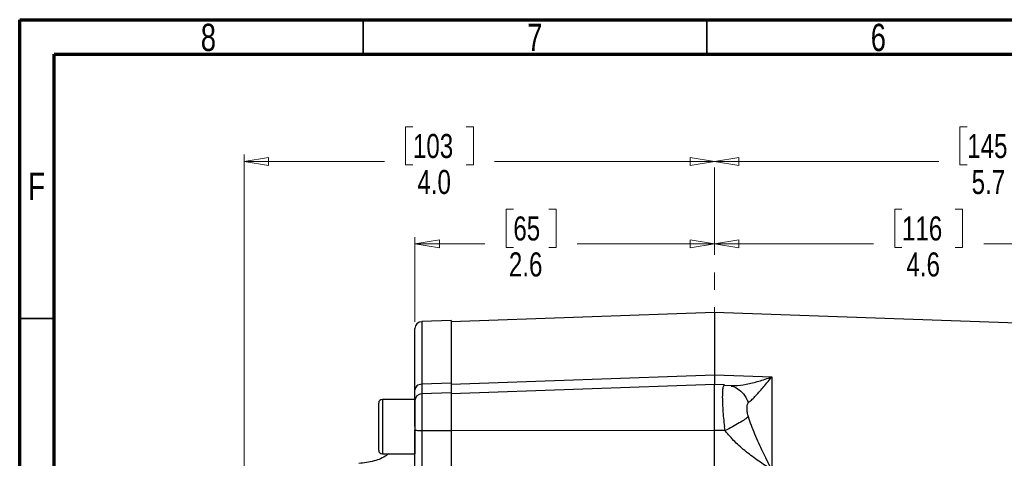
# Model space of a CAD drawing. Header units: inches. Extents: x 0.6 to 16.3, y 0.2 to 11.5.
# Tile 7 of 17: x 0.6 to 6.2, y 9 to 11.5. Entities that reach past the tile are written whole.
import ezdxf

# ---------------------------------------------------------------- set-up
doc = ezdxf.new("R2010")
doc.units = ezdxf.units.IN
doc.header["$MEASUREMENT"] = 0
doc.linetypes.add('CENTERX2', pattern=[0.8, 0.5, -0.1, 0.1, -0.1])
doc.styles.add('SLDTEXTSTYLE0', font='TXT', dxfattribs={"width": 0.75})
doc.dimstyles.new('SLDDIMSTYLE2', dxfattribs={"dimtxt": 0.137795, "dimasz": 0.14, "dimexe": 0, "dimexo": 0.0625, "dimgap": 0.034449, "dimtad": 0, "dimdec": 1, "dimlfac": 1.5, "dimrnd": 1e-09, "dimzin": 12, "dimdsep": 46, "dimtxsty": 'SLDTEXTSTYLE0', "dimblk1": 'CLOSED', "dimblk2": 'CLOSED', "dimsah": 1, "dimcen": 0.09, "dimadec": 0, "dimazin": 3, "dimtfac": 1, "dimtdec": 1, "dimtofl": 0, "dimtmove": 0, "dimatfit": 3, "dimldrblk": 'CLOSED', "dimfxl": 0, "dimfrac": 2, "dimtolj": 1, "dimtzin": 12, "dimarcsym": 0})
doc.dimstyles.new('SLDDIMSTYLE3', dxfattribs={"dimtxt": 0.137795, "dimasz": 0.14, "dimexe": 0, "dimexo": 0.0625, "dimgap": 0.034449, "dimtad": 0, "dimdec": 1, "dimlfac": 1.5, "dimrnd": 1e-09, "dimzin": 4, "dimdsep": 46, "dimtxsty": 'SLDTEXTSTYLE0', "dimblk1": 'CLOSED', "dimblk2": 'CLOSED', "dimsah": 1, "dimcen": 0.09, "dimadec": 0, "dimazin": 1, "dimtfac": 1, "dimtdec": 1, "dimtofl": 0, "dimtmove": 0, "dimatfit": 3, "dimldrblk": 'CLOSED', "dimfxl": 0, "dimfrac": 2, "dimtolj": 1, "dimtzin": 12, "dimarcsym": 0})

# ---------------------------------------------------------------- blocks, each defined once
blk = doc.blocks.new('_Closed')
at = {"color": 0, "linetype": 'ByBlock', "lineweight": -2}
for p, q in [((-1, 0.166667), (0, 0)), ((-1, 0.166667), (-1, -0.166667)), ((0, 0), (-1, -0.166667)), ((0, 0), (-1, 0))]:
    blk.add_line(p, q, dxfattribs=at)
blk = doc.blocks.new('_D_7')
at = {"color": 7, "linetype": 'Continuous', "lineweight": 0}
for p, q in [((2.8437, 10.8822), (2.8017, 10.8822)), ((2.8017, 10.8822), (2.8017, 10.6634)), ((3.1491, 10.8822), (3.1911, 10.8822)), ((3.1911, 10.8822), (3.1911, 10.6634)), ((1.8766, 8.1974), (1.8766, 10.7231)), ((1.8766, 10.6837), (2.6808, 10.6837)), ((2.8017, 10.6634), (2.8437, 10.6634)), ((3.1911, 10.6634), (3.1491, 10.6634)), ((4.5716, 10.6837), (3.3119, 10.6837))]:
    blk.add_line(p, q, dxfattribs=at)
at = {"color": 7, "linetype": 'Continuous', "lineweight": 18, "xscale": 0.14, "yscale": 0.14, "rotation": 180.0000000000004}
blk.add_blockref('_Closed', (1.8766, 10.6837), dxfattribs=at)
at = {"color": 7, "linetype": 'Continuous', "lineweight": 18, "xscale": 0.14, "yscale": 0.14}
blk.add_blockref('_Closed', (4.5716, 10.6837), dxfattribs=at)
at = {"color": 7, "linetype": 'Continuous', "lineweight": 18, "char_height": 0.1378, "attachment_point": 1, "style": 'SLDTEXTSTYLE0'}
for s, insert in [('103', (2.8437, 10.8411)), ('4.0', (2.8691, 10.6349))]:
    blk.add_mtext(s, dxfattribs=dict(at, insert=insert))
blk = doc.blocks.new('_D_8')
at = {"color": 7, "linetype": 'Continuous', "lineweight": 0}
for p, q in [((3.4189, 10.4098), (3.3769, 10.4098)), ((3.3769, 10.4098), (3.3769, 10.191)), ((3.6225, 10.4098), (3.6645, 10.4098)), ((3.6645, 10.4098), (3.6645, 10.191)), ((2.8552, 9.765), (2.8552, 10.2507)), ((2.8552, 10.2113), (3.2561, 10.2113)), ((4.5716, 10.2113), (3.7854, 10.2113)), ((3.3769, 10.191), (3.4189, 10.191)), ((3.6645, 10.191), (3.6225, 10.191))]:
    blk.add_line(p, q, dxfattribs=at)
at = {"color": 7, "linetype": 'Continuous', "lineweight": 18, "xscale": 0.14, "yscale": 0.14}
for p, rotation in [((2.8552, 10.2113), 179.9999999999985), ((4.5716, 10.2113), 359.9999999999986)]:
    blk.add_blockref('_Closed', p, dxfattribs=dict(at, rotation=rotation))
at = {"color": 7, "linetype": 'Continuous', "lineweight": 18, "char_height": 0.1378, "attachment_point": 1, "style": 'SLDTEXTSTYLE0'}
for s, insert in [('65', (3.4189, 10.3686)), ('2.6', (3.3934, 10.1625))]:
    blk.add_mtext(s, dxfattribs=dict(at, insert=insert))
blk = doc.blocks.new('_D_9')
at = {"color": 7, "linetype": 'Continuous', "lineweight": 0}
for p, q in [((6.0193, 10.8822), (5.9773, 10.8822)), ((5.9773, 10.8822), (5.9773, 10.6634)), ((6.3248, 10.8822), (6.3668, 10.8822)), ((6.3668, 10.8822), (6.3668, 10.6634)), ((8.3769, 9.2362), (8.3769, 10.7231)), ((4.5716, 10.6837), (5.8565, 10.6837)), ((5.9773, 10.6634), (6.0193, 10.6634)), ((6.3668, 10.6634), (6.3248, 10.6634)), ((8.3769, 10.6837), (6.4876, 10.6837))]:
    blk.add_line(p, q, dxfattribs=at)
at = {"color": 7, "linetype": 'Continuous', "lineweight": 18, "xscale": 0.14, "yscale": 0.14}
for p, rotation in [((4.5716, 10.6837), 180.0000000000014), ((8.3769, 10.6837), 1.424888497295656e-12)]:
    blk.add_blockref('_Closed', p, dxfattribs=dict(at, rotation=rotation))
at = {"color": 7, "linetype": 'Continuous', "lineweight": 18, "char_height": 0.1378, "attachment_point": 1, "style": 'SLDTEXTSTYLE0'}
for s, insert in [('145', (6.0193, 10.8411)), ('5.7', (6.0448, 10.6349))]:
    blk.add_mtext(s, dxfattribs=dict(at, insert=insert))
blk = doc.blocks.new('_D_10')
at = {"color": 7, "linetype": 'Continuous', "lineweight": 0}
for p, q in [((5.6457, 10.4098), (5.6038, 10.4098)), ((5.6038, 10.4098), (5.6038, 10.191)), ((5.9512, 10.4098), (5.9932, 10.4098)), ((5.9932, 10.4098), (5.9932, 10.191)), ((4.5716, 10.2113), (5.4829, 10.2113)), ((7.6169, 10.2113), (6.114, 10.2113)), ((7.6169, 9.2217), (7.6169, 10.2507)), ((5.6038, 10.191), (5.6457, 10.191)), ((5.9932, 10.191), (5.9512, 10.191))]:
    blk.add_line(p, q, dxfattribs=at)
at = {"color": 7, "linetype": 'Continuous', "lineweight": 18, "xscale": 0.14, "yscale": 0.14}
for p, rotation in [((4.5716, 10.2113), 179.9999999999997), ((7.6169, 10.2113), 359.9999999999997)]:
    blk.add_blockref('_Closed', p, dxfattribs=dict(at, rotation=rotation))
at = {"color": 7, "linetype": 'Continuous', "lineweight": 18, "char_height": 0.1378, "attachment_point": 1, "style": 'SLDTEXTSTYLE0'}
for s, insert in [('116', (5.6457, 10.3686)), ('4.6', (5.6712, 10.1625))]:
    blk.add_mtext(s, dxfattribs=dict(at, insert=insert))

msp = doc.modelspace()

# ---------------------------------------------------------------- linework, layer by layer
at = {"color": 7, "linetype": 'Continuous', "lineweight": 70}
for p, q in [((0.5906, 0.1969), (0.5906, 11.4961)), ((0.5906, 11.4961), (16.3386, 11.4961)), ((0.7874, 0.3937), (0.7874, 11.2992)), ((0.7874, 11.2992), (16.1417, 11.2992))]:
    msp.add_line(p, q, dxfattribs=at)
at = {"color": 7, "linetype": 'Continuous', "lineweight": 35}
for p, q in [((2.5591, 11.2992), (2.5591, 11.4961)), ((4.5276, 11.2992), (4.5276, 11.4961)), ((0.7874, 9.7835), (0.5906, 9.7835))]:
    msp.add_line(p, q, dxfattribs=at)
at = {"color": 7, "linetype": 'CENTERX2', "lineweight": 18}
msp.add_line((4.5716, 3.7481), (4.5716, 10.7268), dxfattribs=at)
at = {"color": 7, "linetype": 'Continuous', "lineweight": 25}
for p, q in [((4.5716, 9.8176), (3.0618, 9.7649)), ((6.9326, 9.7351), (4.5716, 9.8176)), ((4.5716, 9.8176), (4.5716, 9.4602)), ((3.0619, 9.7715), (2.8938, 9.7656)), ((3.0619, 9.4072), (4.5716, 9.4602)), ((4.5716, 9.4602), (4.7382, 9.4544)), ((4.7382, 9.4544), (4.8991, 9.4487)), ((4.8991, 9.4487), (4.8991, 8.9183)), ((3.0619, 9.4132), (2.8938, 9.4073)), ((4.5716, 9.4048), (3.0618, 9.3521)), ((4.6287, 9.4028), (4.5716, 9.4048)), ((4.5716, 9.1411), (4.5716, 9.4048)), ((4.6674, 9.3971), (4.624, 9.4002)), ((4.6711, 9.3989), (4.6687, 9.3977)), ((2.8552, 9.3202), (2.6686, 9.3202)), ((2.8552, 9.3202), (2.8552, 9.0075)), ((3.0619, 9.3577), (2.8938, 9.3519)), ((2.6472, 9.2989), (2.6472, 9.0289)), ((2.8552, 9.2856), (2.8533, 9.2689)), ((2.8552, 9.1639), (2.8552, 9.1449)), ((3.0619, 9.1399), (2.8938, 9.1398)), ((4.5716, 9.1411), (3.0619, 9.1394)), ((4.6317, 9.141), (4.5716, 9.1411)), ((4.6317, 9.141), (4.6285, 9.1639)), ((2.6686, 9.0075), (2.8552, 9.0075))]:
    msp.add_line(p, q, dxfattribs=at)
at = {"color": 8, "linetype": 'Continuous', "lineweight": 25}
for p, q in [((2.8938, 9.7656), (2.8938, 9.4073)), ((2.6686, 9.3202), (2.6686, 9.0075)), ((2.8938, 9.3519), (2.8938, 9.1398))]:
    msp.add_line(p, q, dxfattribs=at)
at = {"color": 7, "linetype": 'Continuous', "lineweight": 25}
for centre, radius, start, end in [((2.8952, 9.7256), 0.04, 92, 180), ((2.6686, 9.2989), 0.0213, 90, 180), ((2.8952, 9.3119), 0.04, 92, 180), ((2.6686, 9.0289), 0.0213, 180, 270)]:
    msp.add_arc(centre, radius, start, end, dxfattribs=at)
for points in [[(3.0619, 9.7715), (3.0619, 9.7695), (3.0619, 9.7656), (3.0619, 9.7337), (3.0619, 9.6832), (3.0619, 9.6124), (3.0619, 9.5241), (3.0619, 9.4501), (3.0619, 9.4132)], [(2.8938, 9.4073), (2.8887, 9.4066), (2.8785, 9.4054), (2.8658, 9.3978), (2.8569, 9.3871), (2.8558, 9.3786), (2.8552, 9.3744)], [(2.8938, 9.1398), (2.8887, 9.1399), (2.8785, 9.1401), (2.8658, 9.1413), (2.8569, 9.143), (2.8558, 9.1443), (2.8552, 9.1449)]]:
    msp.add_open_spline(points, degree=3, dxfattribs=at)
for points, knots in [([(2.8552, 9.3744), (2.8552, 9.4092), (2.8552, 9.4795), (2.8552, 9.565), (2.8552, 9.6353), (2.8552, 9.6866), (2.8552, 9.7195), (2.8552, 9.7236), (2.8552, 9.7256)], [0, 0, 0, 0, 0.159871, 0.322659, 0.488197, 0.657713, 0.828391, 1, 1, 1, 1]), ([(4.5716, 9.4602), (4.5716, 9.4501), (4.5716, 9.43), (4.5716, 9.4119), (4.5716, 9.4028), (4.5716, 9.4033), (4.5716, 9.4034)], [0, 0, 0, 0, 0.306407, 0.612881, 0.91935, 1, 1, 1, 1]), ([(4.6711, 9.4001), (4.6767, 9.3998), (4.7015, 9.3983), (4.7542, 9.407), (4.8249, 9.4227), (4.8743, 9.44), (4.8991, 9.4487)], [0, 0, 0, 0, 0.085522, 0.383684, 0.690407, 1, 1, 1, 1]), ([(4.7654, 9.302), (4.7711, 9.3066), (4.783, 9.3161), (4.8037, 9.3364), (4.8258, 9.36), (4.8488, 9.3863), (4.8731, 9.4155), (4.8899, 9.4371), (4.8991, 9.4487)], [0, 0, 0, 0, 0.148715, 0.307889, 0.478679, 0.643422, 0.806919, 1, 1, 1, 1]), ([(2.8552, 9.3085), (2.8552, 9.3084), (2.8552, 9.3072), (2.8552, 9.3172), (2.8552, 9.3381), (2.8552, 9.3623), (2.8552, 9.3744)], [0, 0, 0, 0, 0.037863, 0.358526, 0.67928, 1, 1, 1, 1]), ([(3.0619, 9.4132), (3.0619, 9.4024), (3.0619, 9.381), (3.0619, 9.3623), (3.0619, 9.3534), (3.0619, 9.3545), (3.0619, 9.3547)], [0, 0, 0, 0, 0.314247, 0.626862, 0.939392, 1, 1, 1, 1]), ([(4.6287, 9.4016), (4.6274, 9.4022), (4.6257, 9.403), (4.6246, 9.4002), (4.6243, 9.3993)], [0, 0, 0, 0, 0.696962, 1, 1, 1, 1]), ([(2.8552, 9.1639), (2.8552, 9.1743), (2.8552, 9.1953), (2.8552, 9.2253), (2.8552, 9.2526), (2.8552, 9.2758), (2.8552, 9.2942), (2.8552, 9.3062), (2.8552, 9.312), (2.8552, 9.3113), (2.8552, 9.3111)], [0, 0, 0, 0, 0.1352, 0.270399, 0.405598, 0.540798, 0.675997, 0.811196, 0.946395, 1, 1, 1, 1]), ([(3.0619, 9.3565), (3.0619, 9.3568), (3.0619, 9.3577), (3.0619, 9.3485), (3.0619, 9.3298), (3.0619, 9.3021), (3.0619, 9.2674), (3.0619, 9.2274), (3.0619, 9.184), (3.0619, 9.1546), (3.0619, 9.1399)], [0, 0, 0, 0, 0.061053, 0.195188, 0.329323, 0.463459, 0.597594, 0.731729, 0.865865, 1, 1, 1, 1]), ([(4.7654, 9.2196), (4.7632, 9.2281), (4.7584, 9.2469), (4.7573, 9.2713), (4.7584, 9.2919), (4.7632, 9.2989), (4.7654, 9.302)], [0, 0, 0, 0, 0.227425, 0.500275, 0.772712, 1, 1, 1, 1]), ([(4.7654, 9.2196), (4.7591, 9.2148), (4.7465, 9.2052), (4.7142, 9.1853), (4.6752, 9.1633), (4.6462, 9.1484), (4.6317, 9.141)], [0, 0, 0, 0, 0.250145, 0.500044, 0.750023, 1, 1, 1, 1]), ([(4.8991, 8.9183), (4.8899, 8.9364), (4.8731, 8.9696), (4.8487, 9.0198), (4.8258, 9.069), (4.8037, 9.1192), (4.783, 9.1694), (4.7711, 9.2033), (4.7654, 9.2196)], [0, 0, 0, 0, 0.193195, 0.356785, 0.521508, 0.69228, 0.851574, 1, 1, 1, 1]), ([(2.8552, 8.8842), (2.8552, 8.9037), (2.8552, 8.9427), (2.8552, 9.0082), (2.8552, 9.0764), (2.8552, 9.1221), (2.8552, 9.1449)], [0, 0, 0, 0, 0.250001, 0.499962, 0.749995, 1, 1, 1, 1]), ([(2.8938, 9.1398), (2.8938, 9.1213), (2.8937, 9.0882), (2.8937, 9.044), (2.8937, 9.0075), (2.8937, 8.9788), (2.8938, 8.9515), (2.8938, 8.9285), (2.8938, 8.9134), (2.8938, 8.9071)], [0, 0, 0, 0, 0.227167, 0.405662, 0.543405, 0.681946, 0.778223, 0.906866, 1, 1, 1, 1]), ([(3.0619, 9.1399), (3.0619, 9.1196), (3.0619, 9.0791), (3.0619, 9.0187), (3.0619, 8.9607), (3.0619, 8.9261), (3.0619, 8.9088)], [0, 0, 0, 0, 0.250657, 0.500013, 0.7493, 1, 1, 1, 1]), ([(4.5716, 8.9218), (4.5716, 8.9383), (4.5716, 8.9712), (4.5716, 9.0262), (4.5716, 9.0833), (4.5716, 9.1218), (4.5716, 9.1411)], [0, 0, 0, 0, 0.250003, 0.500003, 0.749989, 1, 1, 1, 1]), ([(4.8991, 8.9183), (4.8743, 8.934), (4.825, 8.9652), (4.7538, 9.0184), (4.6871, 9.0754), (4.6499, 9.1195), (4.6317, 9.141)], [0, 0, 0, 0, 0.258205, 0.513587, 0.762172, 1, 1, 1, 1]), ([(2.7038, 9.0075), (2.7002, 9.0048), (2.6757, 8.9862), (2.6184, 8.9627), (2.5629, 8.956), (2.5335, 8.9525)], [0, 0, 0, 0, 0.074439, 0.509882, 1, 1, 1, 1])]:
    msp.add_open_spline(points, degree=3, knots=knots, dxfattribs=at)
at = {"color": 8, "linetype": 'Continuous', "lineweight": 25}
for points, knots in [([(2.8938, 9.4073), (2.8938, 9.3972), (2.8937, 9.3792), (2.8937, 9.3643), (2.8937, 9.355), (2.8937, 9.3528), (2.8937, 9.3521)], [0, 0, 0, 0, 0.370779, 0.662116, 0.886937, 1, 1, 1, 1]), ([(4.6243, 9.3993), (4.623, 9.3972), (4.62, 9.3923), (4.6174, 9.3727), (4.6161, 9.3432), (4.6165, 9.3051), (4.6187, 9.2609), (4.6225, 9.2131), (4.6265, 9.1802), (4.6285, 9.1639)], [0, 0, 0, 0, 0.1123493, 0.2594504, 0.4087148, 0.5590597, 0.7076258, 0.8545557, 1, 1, 1, 1]), ([(4.6672, 9.3962), (4.6697, 9.3958), (4.6864, 9.3937), (4.714, 9.3761), (4.7465, 9.345), (4.7591, 9.3163), (4.7654, 9.302)], [0, 0, 0, 0, 0.053517, 0.368945, 0.684474, 1, 1, 1, 1])]:
    msp.add_open_spline(points, degree=3, knots=knots, dxfattribs=at)

# ---------------------------------------------------------------- texts
at = {"color": 7, "linetype": 'Continuous', "lineweight": 0, "char_height": 0.1562, "attachment_point": 2, "style": 'SLDTEXTSTYLE0'}
for s, insert in [('8', (1.6717, 11.4728)), ('7', (3.5417, 11.4728)), ('6', (5.5102, 11.4728)), ('F', (0.6873, 10.6191))]:
    msp.add_mtext(s, dxfattribs=dict(at, insert=insert))

# ---------------------------------------------------------------- dimensions: what is measured, and where the dimension line sits
at = {"color": 7, "linetype": 'Continuous', "lineweight": 18}
for base, p1, dimstyle, picture, middle in [((4.5716, 10.6837), (1.8766, 8.158), 'SLDDIMSTYLE3', '_D_7', (2.9964, 10.6837)), ((4.5716, 10.2113), (2.8552, 9.7256), 'SLDDIMSTYLE2', '_D_8', (3.5207, 10.2113)), ((4.5716, 10.2113), (7.6169, 9.1824), 'SLDDIMSTYLE2', '_D_10', (5.7985, 10.2113))]:
    dim = msp.add_linear_dim(base=base, p1=p1, p2=(4.5716, 10.7268), dimstyle=dimstyle, dxfattribs=at)
    dim.commit()
    dim.dimension.update_dxf_attribs({"geometry": picture, "text_midpoint": middle, "dimtype": 160})
dim = msp.add_linear_dim(base=(4.5716, 10.6837), p1=(8.3769, 9.1969), p2=(4.5716, 10.7268), angle=0, dimstyle='SLDDIMSTYLE2', dxfattribs=at)
dim.commit()
dim.dimension.update_dxf_attribs({"geometry": '_D_9', "text_midpoint": (6.1721, 10.6837), "dimtype": 160})

doc.saveas('drawing.dxf')
